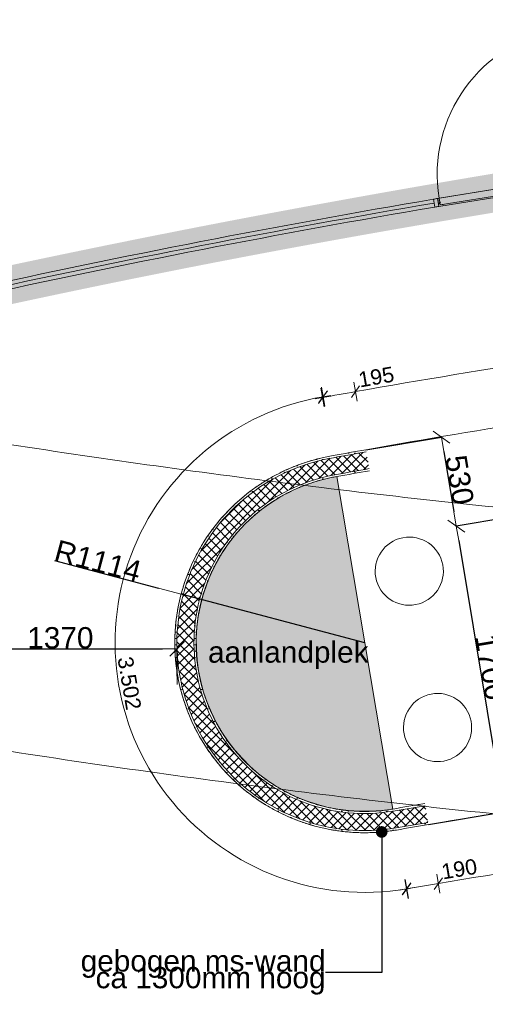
# Model space of a CAD drawing. Extents: x -238422 to 258194, y -34825 to 126331.
# Tile 24 of 239: x -210579 to -207847, y 42066 to 47843. Entities that reach past the tile are written whole.
import ezdxf

# ---------------------------------------------------------------- set-up
doc = ezdxf.new("R2010")
doc.units = 0
doc.header["$LTSCALE"] = 50
for name, pattern in [('_ .', [190, 90, -50, 0, -50]), ('B0701', [117.059997, 77.999997, -39.06]), ('B0702', [117.37, 78.119999, -39.250001])]:
    doc.linetypes.add(name, pattern=pattern)
doc.layers.get('0').update_dxf_attribs({"linetype": 'CONTINUOUS'})
doc.layers.get('Defpoints').update_dxf_attribs({"linetype": 'CONTINUOUS'})
for name, color, linetype in [('00 Arc Simple systeem 2D arcering', 7, 'CONTINUOUS'), ('00 Simple', 7, 'CONTINUOUS'), ('00 Simple 2D arcering', 7, 'CONTINUOUS'), ('00 Simple Afdek-arcering', 7, 'CONTINUOUS'), ('00 Simple Deuren', 7, 'CONTINUOUS'), ('00 Simple Ramen', 7, 'CONTINUOUS'), ('22 Binnenwanden', 7, 'CONTINUOUS'), ('22 Binnenwanden Doorsnede-arcering', 7, 'CONTINUOUS'), ('22 Binnenwanden Laagscheidingslijnen', 7, 'CONTINUOUS'), ('82 Interieur', 7, 'CONTINUOUS'), ('82 Interieur Afdek-arcering', 7, 'CONTINUOUS'), ('A Stramien', 7, 'CONTINUOUS'), ('Tekst_dim 1_ 50', 7, 'CONTINUOUS'), ('WM5448--', 1, 'CONTINUOUS')]:
    doc.layers.add(name, color=color, linetype=linetype)
doc.styles.add('GENERATED_STYLE_1', font='ARIAL.TTF')
doc.styles.get("Standard").update_dxf_attribs({"font": 'ARIAL.TTF'})
doc.dimstyles.new('GENERATED_STYLE__5', dxfattribs={"dimtxt": 125, "dimasz": 85.5, "dimexe": 0.18, "dimexo": 0, "dimgap": 0.09, "dimtad": 1, "dimtih": 1, "dimtoh": 1, "dimdec": 0, "dimzin": 0, "dimdsep": 46, "dimtxsty": 'GENERATED_STYLE_1', "dimblk": 'ARROWHEAD_6', "dimblk1": 'ARROWHEAD_6', "dimblk2": 'ARROWHEAD_6', "dimcen": 0.09, "dimclrd": 1, "dimclre": 1, "dimclrt": 2, "dimadec": 1, "dimazin": 0, "dimtfac": 1, "dimtdec": 4, "dimtmove": 0, "dimatfit": 3, "dimfxl": 0, "dimtolj": 1, "dimtzin": 0, "dimarcsym": 0})
doc.dimstyles.new('GENERATED_STYLE__6', dxfattribs={"dimtxt": 125, "dimasz": 85.5, "dimexe": 0.18, "dimexo": 0, "dimgap": 0.09, "dimtad": 1, "dimdec": 0, "dimzin": 0, "dimdsep": 46, "dimtxsty": 'GENERATED_STYLE_1', "dimblk": 'ARROWHEAD_6', "dimblk1": 'ARROWHEAD_6', "dimblk2": 'ARROWHEAD_6', "dimcen": 0.09, "dimclrd": 1, "dimclre": 1, "dimclrt": 2, "dimadec": 1, "dimazin": 0, "dimtfac": 1, "dimtdec": 4, "dimtmove": 0, "dimatfit": 3, "dimfxl": 0, "dimtolj": 1, "dimtzin": 0, "dimarcsym": 0})
doc.dimstyles.new('GENERATED_STYLE__7', dxfattribs={"dimtxt": 125, "dimasz": 137.681159, "dimexe": 0.18, "dimexo": 40, "dimgap": 0.09, "dimtad": 1, "dimdec": 0, "dimzin": 0, "dimdsep": 46, "dimtxsty": 'GENERATED_STYLE_1', "dimblk": 'ARROWHEAD_5', "dimblk1": 'ARROWHEAD_5', "dimblk2": 'ARROWHEAD_5', "dimcen": 0.09, "dimclrd": 1, "dimclre": 1, "dimclrt": 2, "dimadec": 1, "dimazin": 0, "dimtfac": 1, "dimtdec": 4, "dimtmove": 0, "dimatfit": 3, "dimfxl": 0, "dimtolj": 1, "dimtzin": 0, "dimarcsym": 0})
doc.dimstyles.new('GENERATED_STYLE__8', dxfattribs={"dimtxt": 0.18, "dimasz": 136.8, "dimexe": 0.18, "dimexo": 0.0625, "dimgap": 0.09, "dimtad": 0, "dimtih": 1, "dimtoh": 1, "dimdec": 4, "dimzin": 0, "dimdsep": 46, "dimtxsty": 'Standard', "dimcen": 0.09, "dimadec": 0, "dimazin": 0, "dimtfac": 1, "dimtdec": 4, "dimtmove": 0, "dimatfit": 3, "dimldrblk": 'ARROWHEAD_11', "dimfxl": 0, "dimtolj": 1, "dimtzin": 0, "dimarcsym": 0})
pattern_1 = [(45, (0, 0), (-31.82, 31.82), [])]
pattern_2 = [(0, (0, 0), (0, 37.5), [0, -37.5])]
pattern_3 = [(45, (0, 0), (-26.516504, 26.516504), []), (135, (0, 0), (26.516504, 26.516504), [])]

# ---------------------------------------------------------------- blocks, each defined once
blk = doc.blocks.new('Slab_6_2', base_point=(16184.1, 19601.1))
at = {"layer": '82 Interieur Afdek-arcering', "linetype": 'Continuous', "lineweight": 0}
blk.add_hatch(color=255, dxfattribs=at).paths.add_polyline_path([(16184.1, 19601.1), (16513.6, 17650.4, -1.000113)], flags=0)
at = {"layer": '82 Interieur', "color": 1, "linetype": 'Continuous', "lineweight": 0, "flags": 128}
blk.add_lwpolyline([(16184.1, 19601.1), (16513.6, 17650.4, -1.000113)], format="xyb", close=True, dxfattribs=at)
blk = doc.blocks.new('R gebogen 14 - gebogen kozijn_3')
at = {"layer": '00 Simple Ramen', "color": 1, "linetype": 'Continuous', "lineweight": 0}
for p, q in [((-1413.1, -47), (-1410.8, 0)), ((-1410.8, 0), (-1411.9, -47)), ((-1410.8, 0), (-1411.9, -47)), ((1413.1, -47), (1410.8, 0)), ((1410.8, 0), (1411.9, -47)), ((1410.8, 0), (1411.9, -47)), ((-1411.9, -47), (-1413.1, -47)), ((-1385.8, -0.6), (-1386.9, -47.6)), ((1385.8, -0.6), (1386.9, -47.6)), ((1411.9, -47), (1413.1, -47))]:
    blk.add_line(p, q, dxfattribs=at)
for radius, start, end in [(57289, 268.58892, 268.61392), (57289, 271.38608, 271.41108), (57336, 268.588922, 268.613925), (57336, 268.613925, 271.386075), (57312.5, 268.613925, 271.386075), (57289, 268.61392, 271.38608), (57336, 271.386075, 271.411078)]:
    blk.add_arc((0, 57271.6), radius, start, end, dxfattribs=at)
blk = doc.blocks.new('D1a bu h 15_5')
at = {"layer": '00 Simple 2D arcering', "linetype": 'Continuous', "lineweight": 0}
h = blk.add_hatch(dxfattribs=at)
h.set_pattern_fill('12_NAALDHOUT_0002', color=9, style=0, pattern_type=2)
h.set_pattern_definition(pattern_1)
h.paths.add_polyline_path([(-442.5, 0), (-442.9, -47), (-430, -47), (-430, 0)], flags=0)
h = blk.add_hatch(dxfattribs=at)
h.set_pattern_fill('12_NAALDHOUT_0002', color=9, style=0, pattern_type=2)
h.set_pattern_definition(pattern_1)
h.paths.add_polyline_path([(-430, 0), (-434.5, 0), (-434.5, -47), (-430, -47)], flags=0)
h = blk.add_hatch(dxfattribs=at)
h.set_pattern_fill('12_NAALDHOUT_0002', color=9, style=0, pattern_type=2)
h.set_pattern_definition(pattern_1)
h.paths.add_polyline_path([(-434.5, -7), (-434.5, 0), (-417.5, 0), (-417.5, -7)], flags=0)
h = blk.add_hatch(dxfattribs=at)
h.set_pattern_fill('12_NAALDHOUT_0002', color=9, style=0, pattern_type=2)
h.set_pattern_definition(pattern_1)
h.paths.add_polyline_path([(434.5, -7), (417.5, -7), (417.5, 0), (434.5, 0)], flags=0)
h = blk.add_hatch(dxfattribs=at)
h.set_pattern_fill('12_NAALDHOUT_0002', color=9, style=0, pattern_type=2)
h.set_pattern_definition(pattern_1)
h.paths.add_polyline_path([(442.5, 0), (430, 0), (430, -47), (442.9, -47)], flags=0)
h = blk.add_hatch(dxfattribs=at)
h.set_pattern_fill('12_NAALDHOUT_0002', color=9, style=0, pattern_type=2)
h.set_pattern_definition(pattern_1)
h.paths.add_polyline_path([(434.5, 0), (430, 0), (430, -47), (434.5, -47)], flags=0)
at = {"layer": '00 Simple Deuren', "color": 1, "linetype": 'Continuous', "lineweight": 0}
for p, q in [((-442.9, -47), (-442.5, 0)), ((-442.5, 0), (442.5, 0)), ((-417.5, -7), (-417.5, 0)), ((417.5, -7), (417.5, 0)), ((442.9, -47), (442.5, 0)), ((-442.9, -47), (442.9, -47)), ((434.5, -7), (-434.5, -7)), ((-434.5, -7), (-434.5, -47)), ((-434.5, -47), (434.5, -47)), ((434.5, -47), (434.5, -7))]:
    blk.add_line(p, q, dxfattribs=at)
at = {"layer": '00 Simple Deuren', "color": 9, "linetype": 'Continuous', "lineweight": 0}
blk.add_line((-434.5, -47), (-434.5, -916), dxfattribs=at)
blk.add_arc((-434.5, -47), 869, 270, 0, dxfattribs=at)
blk = doc.blocks.new('Wall_53_2', base_point=(18652.4, 21432.3))
at = {"layer": '00 Simple Afdek-arcering', "linetype": 'Continuous', "lineweight": 0}
blk.add_hatch(color=255, dxfattribs=at).paths.add_polyline_path([(16790.3, 21148.2), (16783.7, 21186.7), (16775.9, 21233), (16769.4, 21271.5, 0.012315), (13995.8, 20731), (14004.2, 20693), (14014.3, 20647.1), (14022.7, 20609, -0.012315)], flags=0)
at = {"layer": '00 Simple Deuren', "color": 1, "linetype": 'Continuous', "lineweight": 0, "zscale": 1000, "rotation": 189.1722466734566}
blk.add_blockref('D1a bu h 15_5', (17220.6, 21257.2), dxfattribs=at)
at = {"layer": '00 Simple Ramen', "color": 1, "linetype": 'Continuous', "lineweight": 0, "zscale": 1000, "rotation": 191.0258818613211}
blk.add_blockref('R gebogen 14 - gebogen kozijn_3', (15399, 20916.9), dxfattribs=at)
blk = doc.blocks.new('Wall_123_2', base_point=(33357.2, 20201))
at = {"layer": '22 Binnenwanden Doorsnede-arcering', "linetype": 'Continuous', "lineweight": 0}
h = blk.add_hatch(dxfattribs=at)
h.set_pattern_fill('10_GIPS_0002', color=9, style=0, pattern_type=2)
h.set_pattern_definition(pattern_2)
h.paths.add_polyline_path([(16354.4, 19758.6, 0.000853), (16162.6, 19724.3), (16164.8, 19712, -0.000853), (16356.6, 19746.3)], flags=0)
h = blk.add_hatch(dxfattribs=at)
h.set_pattern_fill('13_45GR_ISOLATIE_0002', color=9, style=0, pattern_type=2)
h.set_pattern_definition(pattern_3)
h.paths.add_polyline_path([(16356.6, 19746.3, 0.000853), (16164.8, 19712), (16182, 19613.4, -0.000856), (16374.1, 19647.8)], flags=0)
h = blk.add_hatch(dxfattribs=at)
h.set_pattern_fill('10_GIPS_0002', color=9, style=0, pattern_type=2)
h.set_pattern_definition(pattern_2)
h.paths.add_polyline_path([(16184.1, 19601.1, -0.000856), (16376.2, 19635.5), (16374.1, 19647.8, 0.000856), (16182, 19613.4)], flags=0)
at = {"layer": '22 Binnenwanden', "color": 1, "linetype": 'Continuous', "lineweight": 0}
for radius, end in [(57130, 100.24672), (57005, 100.24748)]:
    blk.add_arc((26325.3, -36494.6), radius, 100.05134, end, dxfattribs=at)
at = {"layer": '22 Binnenwanden Laagscheidingslijnen', "color": 9, "linetype": 'Continuous', "lineweight": 0}
for radius, end in [(57117.5, 100.2468), (57017.5, 100.2474)]:
    blk.add_arc((26325.3, -36494.6), radius, 100.05134, end, dxfattribs=at)
blk = doc.blocks.new('Wall_125_2', base_point=(33100, 17967))
at = {"layer": '22 Binnenwanden Doorsnede-arcering', "linetype": 'Continuous', "lineweight": 0}
h = blk.add_hatch(dxfattribs=at)
h.set_pattern_fill('10_GIPS_0002', color=9, style=0, pattern_type=2)
h.set_pattern_definition(pattern_2)
h.paths.add_polyline_path([(16700.6, 17682.4, 0.000825), (16513.6, 17650.4), (16515.7, 17638, -0.000825), (16702.7, 17670.1)], flags=0)
h = blk.add_hatch(dxfattribs=at)
h.set_pattern_fill('13_45GR_ISOLATIE_0002', color=9, style=0, pattern_type=2)
h.set_pattern_definition(pattern_3)
h.paths.add_polyline_path([(16532.6, 17539.5, -0.000826), (16719.4, 17571.5), (16702.7, 17670.1, 0.000825), (16515.7, 17638)], flags=0)
h = blk.add_hatch(dxfattribs=at)
h.set_pattern_fill('10_GIPS_0002', color=9, style=0, pattern_type=2)
h.set_pattern_definition(pattern_2)
h.paths.add_polyline_path([(16534.7, 17527.2, -0.000826), (16721.5, 17559.2), (16719.4, 17571.5, 0.000826), (16532.6, 17539.5)], flags=0)
at = {"layer": '22 Binnenwanden', "color": 1, "linetype": 'Continuous', "lineweight": 0}
for radius, end in [(57511, 99.82229), (57386, 99.822486)]:
    blk.add_arc((26324.5, -39017.6), radius, 99.63325, end, dxfattribs=at)
at = {"layer": '22 Binnenwanden Laagscheidingslijnen', "color": 9, "linetype": 'Continuous', "lineweight": 0}
for radius, end in [(57498.5, 99.822309), (57398.5, 99.822467)]:
    blk.add_arc((26324.5, -39017.6), radius, 99.63325, end, dxfattribs=at)
blk = doc.blocks.new('Wall_126_2', base_point=(16162.6, 19724.3))
at = {"layer": '22 Binnenwanden Doorsnede-arcering', "linetype": 'Continuous', "lineweight": 0}
h = blk.add_hatch(dxfattribs=at)
h.set_pattern_fill('10_GIPS_0002', color=9, style=0, pattern_type=2)
h.set_pattern_definition(pattern_2)
h.paths.add_polyline_path([(16162.6, 19724.3, 1.000628), (16534.7, 17527.2), (16532.6, 17539.5, -1.000652), (16164.8, 19712)], flags=0)
h = blk.add_hatch(dxfattribs=at)
h.set_pattern_fill('13_45GR_ISOLATIE_0002', color=9, style=0, pattern_type=2)
h.set_pattern_definition(pattern_3)
h.paths.add_polyline_path([(16164.8, 19712, 1.000652), (16532.6, 17539.5), (16515.7, 17638, -1.000864), (16182, 19613.4)], flags=0)
h = blk.add_hatch(dxfattribs=at)
h.set_pattern_fill('10_GIPS_0002', color=9, style=0, pattern_type=2)
h.set_pattern_definition(pattern_2)
h.paths.add_polyline_path([(16513.6, 17650.4, -1.000894), (16184.1, 19601.1), (16182, 19613.4, 1.000864), (16515.7, 17638)], flags=0)
at = {"layer": '22 Binnenwanden', "color": 1, "linetype": 'Continuous', "lineweight": 0}
for radius, start, end in [(1114.2, 99.57492, 279.64685), (989.2, 99.53371, 279.63609)]:
    blk.add_arc((16348, 18625.6), radius, start, end, dxfattribs=at)
at = {"layer": '22 Binnenwanden Laagscheidingslijnen', "color": 9, "linetype": 'Continuous', "lineweight": 0}
for radius, start, end in [(1101.7, 99.57122, 279.64588), (1001.7, 99.53829, 279.63729)]:
    blk.add_arc((16348, 18625.6), radius, start, end, dxfattribs=at)
blk = doc.blocks.new('Wall_129_2', base_point=(33357.2, 20201))
at = {"layer": '22 Binnenwanden', "color": 9, "linetype": 'B0701', "lineweight": 0}
for radius, start, end in [(57130, 82.92984, 100.24672), (57005, 82.92924, 100.24748)]:
    blk.add_arc((26325.3, -36494.6), radius, start, end, dxfattribs=at)
blk = doc.blocks.new('Wall_131_2', base_point=(33100, 17967))
at = {"layer": '22 Binnenwanden', "color": 9, "linetype": 'B0701', "lineweight": 0}
for radius, start, end in [(57511, 83.219541, 99.82229), (57386, 83.219328, 99.822486)]:
    blk.add_arc((26324.5, -39017.6), radius, start, end, dxfattribs=at)
blk = doc.blocks.new('Wall_132_2', base_point=(16162.6, 19724.3))
at = {"layer": '22 Binnenwanden', "color": 9, "linetype": 'B0701', "lineweight": 0}
for radius, start, end in [(1114.2, 99.57492, 279.64685), (989.2, 99.53371, 279.63609)]:
    blk.add_arc((16348, 18625.6), radius, start, end, dxfattribs=at)
blk = doc.blocks.new('Kruk 04 15_2')
at = {"layer": '82 Interieur', "color": 1, "linetype": 'Continuous', "lineweight": 0}
for start, end in [(0, 180), (180, 0)]:
    blk.add_arc((0, 0), 200, start, end, dxfattribs=at)
blk = doc.blocks.new('Dimension_1_2', base_point=(33399.8, 20544.6))
at = {"color": 1, "linetype": 'Continuous', "lineweight": 0}
for p, q in [((16111.1, 20009.6), (16091.1, 20120.3)), ((16269.7, 20064.7), (16318.3, 20134.2)), ((16303.8, 20044.1), (16284.2, 20154.9)), ((16125.2, 20099.8), (16076.9, 20030.1))]:
    blk.add_line(p, q, dxfattribs=at)
for start, end in [(97.694815, 100.051335), (100.246721, 100.29158), (100.051335, 100.246721)]:
    blk.add_arc((26325.3, -36494.6), 57476.2, start, end, dxfattribs=at)
at = {"color": 2, "lineweight": 0, "insert": (16320.4, 20122.5), "char_height": 90, "attachment_point": 7, "rotation": 9.9193, "style": 'GENERATED_STYLE_1'}
blk.add_mtext('{195}', dxfattribs=at)
blk = doc.blocks.new('Dimension_2_2', base_point=(33058.6, 17618.2))
at = {"color": 1, "linetype": 'Continuous', "lineweight": 0}
for p, q in [((16604.2, 17125.6), (16585, 17236.5)), ((16755.7, 17178.3), (16804.8, 17247.5)), ((16789.7, 17157.4), (16770.9, 17268.4)), ((16619, 17215.7), (16570.2, 17146.4))]:
    blk.add_line(p, q, dxfattribs=at)
for start, end in [(97.38664, 99.63325), (99.82249, 99.86769), (99.63325, 99.82249)]:
    blk.add_arc((26324.5, -39017.6), 57034.8, start, end, dxfattribs=at)
at = {"color": 2, "lineweight": 0, "insert": (16806.9, 17235.8), "char_height": 90, "attachment_point": 7, "rotation": 9.5002, "style": 'GENERATED_STYLE_1'}
blk.add_mtext('{190}', dxfattribs=at)
blk = doc.blocks.new('Dimension_3_2', base_point=(16104.4, 20069.7))
at = {"color": 1, "linetype": 'Continuous', "lineweight": 0}
for p, q in [((16113.7, 20014.2), (16095, 20125.2)), ((16079.8, 20035.1), (16129, 20104.3)), ((16584, 17237.3), (16602.8, 17126.3)), ((16568.8, 17147.2), (16617.9, 17216.4))]:
    blk.add_line(p, q, dxfattribs=at)
for start, end in [(99.57492, 279.64685), (97.81439, 99.57492), (279.64685, 281.40738)]:
    blk.add_arc((16348, 18625.6), 1464.5, start, end, dxfattribs=at)
at = {"color": 2, "lineweight": 0, "insert": (14896.1, 18535.8), "char_height": 90, "attachment_point": 7, "rotation": 279.61088, "style": 'GENERATED_STYLE_1'}
blk.add_mtext('{3.502}', dxfattribs=at)
blk = doc.blocks.new('ARROWHEAD_6')
at = {"color": 0, "linetype": 'Continuous', "lineweight": 0}
for p, q in [((0, 0), (-1, 0)), ((-0.5, -0.5), (0.5, 0.5))]:
    blk.add_line(p, q, dxfattribs=at)
blk = doc.blocks.new('*D2672')
at = {"color": 1, "linetype": 'Continuous', "lineweight": -2, "transparency": 16777216}
for p, q in [((-247066.7, 75605), (-247066.7, 74312.4)), ((-246981.2, 74312.6), (-245782.1, 74312.6)), ((-245696.6, 74152.7), (-245696.6, 74312.7))]:
    blk.add_line(p, q, dxfattribs=at)
at = {"layer": 'Defpoints', "color": 0, "linetype": 'Continuous', "transparency": 16777216}
for p in [(-247066.7, 75605), (-245696.6, 74312.6), (-245696.6, 74152.7)]:
    blk.add_point(p, dxfattribs=at)
at = {"color": 1, "linetype": 'Continuous', "lineweight": -2, "transparency": 16777216, "xscale": 85.5, "yscale": 85.5, "zscale": 85.5, "rotation": 180}
blk.add_blockref('ARROWHEAD_6', (-247066.7, 74312.6), dxfattribs=at)
at = {"color": 1, "linetype": 'Continuous', "lineweight": -2, "transparency": 16777216, "xscale": 85.5, "yscale": 85.5, "zscale": 85.5}
blk.add_blockref('ARROWHEAD_6', (-245696.6, 74312.6), dxfattribs=at)
at = {"color": 2, "linetype": 'Continuous', "lineweight": 0, "transparency": 16777216, "insert": (-246381.6, 74376.5), "char_height": 125, "attachment_point": 5, "style": 'GENERATED_STYLE_1'}
blk.add_mtext('\\A1;1370', dxfattribs=at)
blk = doc.blocks.new('*D2673')
at = {"color": 1, "linetype": 'Continuous', "lineweight": -2, "transparency": 16777216}
for p, q in [((-244589.6, 75480.7), (-244145.7, 75554.8)), ((-244131.8, 75470.4), (-244072.7, 75116.4)), ((-243463, 75131.4), (-244058.8, 75032))]:
    blk.add_line(p, q, dxfattribs=at)
at = {"layer": 'Defpoints', "color": 0, "linetype": 'Continuous', "transparency": 16777216}
for p in [(-244589.6, 75480.7), (-243463, 75131.4), (-244058.6, 75032)]:
    blk.add_point(p, dxfattribs=at)
at = {"color": 1, "linetype": 'Continuous', "lineweight": -2, "transparency": 16777216, "xscale": 85.5, "yscale": 85.5, "zscale": 85.5}
for p, rotation in [((-244145.9, 75554.7), 99.47529020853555), ((-244058.6, 75032), 279.4752902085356)]:
    blk.add_blockref('ARROWHEAD_6', p, dxfattribs=dict(at, rotation=rotation))
at = {"color": 2, "linetype": 'Continuous', "lineweight": 0, "transparency": 16777216, "insert": (-244039.2, 75303.9), "char_height": 125, "attachment_point": 5, "rotation": 279.47529, "style": 'GENERATED_STYLE_1'}
blk.add_mtext('\\A1;530', dxfattribs=at)
blk = doc.blocks.new('*D2674')
at = {"color": 1, "linetype": 'Continuous', "lineweight": -2, "transparency": 16777216}
for p, q in [((-243463, 75131.4), (-244058.8, 75032)), ((-244044.6, 74947.7), (-243792.9, 73439.7)), ((-244222.5, 73281.3), (-243778.6, 73355.4))]:
    blk.add_line(p, q, dxfattribs=at)
at = {"layer": 'Defpoints', "color": 0, "linetype": 'Continuous', "transparency": 16777216}
for p in [(-243463, 75131.4), (-243778.8, 73355.3), (-244222.5, 73281.3)]:
    blk.add_point(p, dxfattribs=at)
at = {"color": 1, "linetype": 'Continuous', "lineweight": -2, "transparency": 16777216, "xscale": 85.5, "yscale": 85.5, "zscale": 85.5}
for p, rotation in [((-244058.6, 75032), 99.47529020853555), ((-243778.8, 73355.3), 279.4752902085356)]:
    blk.add_blockref('ARROWHEAD_6', p, dxfattribs=dict(at, rotation=rotation))
at = {"color": 2, "linetype": 'Continuous', "lineweight": 0, "transparency": 16777216, "insert": (-243855.7, 74204.2), "char_height": 125, "attachment_point": 5, "rotation": 279.47529, "style": 'GENERATED_STYLE_1'}
blk.add_mtext('\\A1;1700', dxfattribs=at)
blk = doc.blocks.new('ARROWHEAD_5')
at = {"color": 0, "linetype": 'Continuous', "lineweight": 0}
blk.add_line((0, 0), (-1, 0), dxfattribs=at)
blk.add_solid([(-1, 0.2679), (0, 0), (-1, -0.2679), (-1, 0.2679)], dxfattribs=at)
blk = doc.blocks.new('*D2677')
at = {"layer": 'Defpoints', "color": 0, "linetype": 'Continuous', "transparency": 16777216}
for p in [(-245673, 74633.5), (-244596, 74347.7)]:
    blk.add_point(p, dxfattribs=at)
at = {"layer": 'Tekst_dim 1_ 50', "color": 1, "linetype": 'Continuous', "lineweight": -2, "transparency": 16777216}
for p, q in [((-246415.2, 74830.4), (-245806, 74668.8)), ((-244596, 74347.7), (-245673, 74633.5))]:
    blk.add_line(p, q, dxfattribs=at)
at = {"layer": 'Tekst_dim 1_ 50', "color": 1, "linetype": 'Continuous', "lineweight": -2, "transparency": 16777216, "xscale": 137.6811594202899, "yscale": 137.6811594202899, "zscale": 137.6811594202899, "rotation": 345.1380339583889}
blk.add_blockref('ARROWHEAD_5', (-245673, 74633.5), dxfattribs=at)
at = {"layer": 'Tekst_dim 1_ 50', "color": 2, "linetype": 'Continuous', "lineweight": 0, "transparency": 16777216, "insert": (-246161, 74828), "char_height": 125, "attachment_point": 5, "rotation": 345.13803, "style": 'GENERATED_STYLE_1'}
blk.add_mtext('\\A1;R1114', dxfattribs=at)
blk = doc.blocks.new('ARROWHEAD_11')
at = {"color": 0, "linetype": 'Continuous', "lineweight": 0}
blk.add_line((0, 0), (-1, 0), dxfattribs=at)
at = {"color": 0, "linetype": 'Continuous', "lineweight": 0, "const_width": 0.25, "flags": 128}
blk.add_lwpolyline([(-0.125, 0, 1), (0.125, 0, 1)], format="xyb", close=True, dxfattribs=at)
blk = doc.blocks.new('dasg')
at = {"layer": '00 Arc Simple systeem 2D arcering', "linetype": 'Continuous', "lineweight": 0}
blk.add_hatch(color=15, dxfattribs=at).paths.add_polyline_path([(-246978.8, 76267.1, -0.024148), (-241536.6, 77201.4), (-241536.6, 77981.6), (-241761.6, 77981.6), (-241761.6, 77414.3, 0.020496), (-247027.6, 76486.8)], flags=0)
at = {"color": 9, "linetype": 'B0702', "lineweight": 0, "flags": 128}
for points in [[(-244589.6, 75480.7, -0.073957), (-227787.4, 75947.6)], [(-244222.5, 73281.3, -0.070916), (-228031.2, 73711)]]:
    blk.add_lwpolyline(points, format="xyb", dxfattribs=at)
at = {"color": 1, "linetype": 'B0702', "lineweight": 0, "flags": 128}
blk.add_lwpolyline([(-245696.6, 74152.7), (-245696.6, 74102.7)], dxfattribs=at)
at = {"layer": 'A Stramien', "color": 9, "linetype": '_ .', "lineweight": 0, "flags": 128}
for points in [[(-214381.2, 77892), (-232630.2, 75087.9, -0.123), (-260004.1, 79270.4)], [(-214381.2, 76092), (-232620.2, 73287.9, -0.123), (-260004.9, 77469.7)]]:
    blk.add_lwpolyline(points, format="xyb", dxfattribs=at)
at = {"color": 1, "linetype": 'Continuous', "lineweight": 0}
for name, p in [('Dimension_1_2', (-227544.2, 76266.7)), ('Dimension_3_2', (-244839.6, 75791.8)), ('Dimension_2_2', (-227885.4, 73340.3))]:
    blk.add_blockref(name, p, dxfattribs=at)
at = {"layer": '00 Simple', "color": 1, "lineweight": 0}
blk.add_blockref('Wall_53_2', (-242291.6, 77154.3), dxfattribs=at)
at = {"layer": '22 Binnenwanden', "color": 1, "lineweight": 0}
for name, p in [('Wall_123_2', (-227586.8, 75923.1)), ('Wall_129_2', (-227586.8, 75923.1)), ('Wall_126_2', (-244781.4, 75446.4)), ('Wall_132_2', (-244781.4, 75446.4)), ('Wall_125_2', (-227844, 73689.1)), ('Wall_131_2', (-227844, 73689.1))]:
    blk.add_blockref(name, p, dxfattribs=at)
at = {"layer": '82 Interieur', "color": 1, "linetype": 'Continuous', "lineweight": 0}
blk.add_blockref('Slab_6_2', (-244759.9, 75323.2), dxfattribs=at)
at = {"layer": '82 Interieur', "color": 1, "linetype": 'Continuous', "lineweight": 0, "xscale": -1, "zscale": 1000, "rotation": 280.7792488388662}
for p in [(-244334.6, 74768.2), (-244168.5, 73850.7)]:
    blk.add_blockref('Kruk 04 15_2', p, dxfattribs=at)
at = {"layer": 'Tekst_dim 1_ 50', "color": 1, "linetype": 'Continuous', "lineweight": 0, "insert": (-245044.5, 74274.9), "char_height": 125, "attachment_point": 5, "style": 'GENERATED_STYLE_1'}
blk.add_mtext('{aanlandplek}', dxfattribs=at)
at = {"layer": 'Tekst_dim 1_ 50', "color": 2, "linetype": 'Continuous', "lineweight": 0, "insert": (-244825.9, 72413.5), "char_height": 125, "width": 1402.29, "attachment_point": 6, "line_spacing_factor": 0.470159, "style": 'GENERATED_STYLE_1'}
blk.add_mtext('{gebogen ms-wand\\Pca 1300mm hoog}', dxfattribs=at)
at = {"color": 1, "linetype": 'Continuous', "lineweight": 0}
dim = blk.add_linear_dim(base=(-245696.6, 74312.6), p1=(-247066.7, 75605), p2=(-245696.6, 74152.7), dimstyle='GENERATED_STYLE__5', dxfattribs=at)
dim.commit()
dim.dimension.update_dxf_attribs({"geometry": '*D2672', "text_midpoint": (-246381.6, 74376.5)})
for base, p1, p2, picture, middle in [((-244058.6, 75032), (-244589.6, 75480.7), (-243463, 75131.4), '*D2673', (-244039.2, 75303.9)), ((-243778.8, 73355.3), (-243463, 75131.4), (-244222.5, 73281.3), '*D2674', (-243855.7, 74204.2))]:
    dim = blk.add_linear_dim(base=base, p1=p1, p2=p2, angle=279.47529, dimstyle='GENERATED_STYLE__6', dxfattribs=at)
    dim.commit()
    dim.dimension.update_dxf_attribs({"geometry": picture, "text_midpoint": middle})
at = {"layer": 'Tekst_dim 1_ 50', "color": 1, "linetype": 'Continuous', "lineweight": 0}
dim = blk.add_radius_dim(center=(-244596, 74347.7), mpoint=(-245673, 74633.5), dimstyle='GENERATED_STYLE__7', dxfattribs=at)
dim.commit()
dim.dimension.update_dxf_attribs({"geometry": '*D2677', "text_midpoint": (-246161, 74828)})
at = {"layer": 'Tekst_dim 1_ 50', "color": 1, "linetype": 'Continuous', "lineweight": 0, "annotation_type": 0, "has_hookline": 1, "hookline_direction": 1, "text_width": 1330.8}
blk.add_leader([(-244496.3, 73238), (-244496.3, 72413.5), (-244825.8, 72413.5)], dimstyle='GENERATED_STYLE__8', dxfattribs=at)

msp = doc.modelspace()

# ---------------------------------------------------------------- block references
at = {"layer": 'WM5448--'}
msp.add_blockref('dasg', (36041.72169, -30160.8573), dxfattribs=at)

doc.saveas('drawing.dxf')
